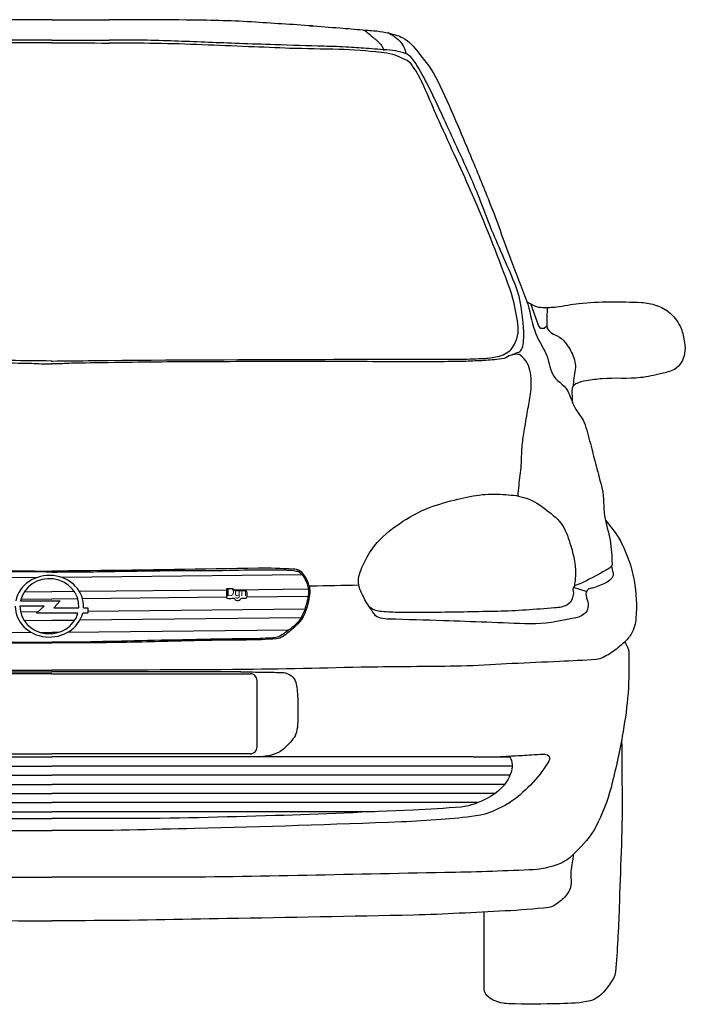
# Model space of a CAD drawing. Header units: millimetres. Extents: x 1343 to 64046, y 44602 to 77982.
# Tile 18 of 68: x 29103 to 30225, y 54952 to 56613. Entities that reach past the tile are written whole.
import ezdxf
from ezdxf.enums import TextEntityAlignment as Align

# ---------------------------------------------------------------- set-up
doc = ezdxf.new("R2010")
doc.units = ezdxf.units.MM
doc.styles.add('TXT', font='TXT', dxfattribs={"height": 0.2})

# ---------------------------------------------------------------- blocks, each defined once
blk = doc.blocks.new('A$C4ACD6110')
for p, q in [((645.4, 723.4), (1043.1, 719.3)), ((1489.3, 723.4), (1084.2, 719.2)), ((1362, 697.9), (1114.2, 695.3)), ((1499, 699.3), (1374.8, 698)), ((1968.3, 695.4), (1946.8, 702.5)), ((1015.8, 683.3), (1067.3, 682.8)), ((1021.5, 695.3), (1067.3, 694.9)), ((1105.7, 695.3), (1067.3, 694.9)), ((1111.3, 683.2), (1067.3, 682.8)), ((1362.1, 685.8), (1119.4, 683.3)), ((1498.9, 687.2), (1396.6, 686.2)), ((1494, 665.6), (1128.1, 661.8)), ((1014.8, 661.8), (1044.7, 661.4)), ((1487.4, 650.9), (1114.8, 647)), ((1020.9, 647), (1067.3, 646.5)), ((1106.2, 646.9), (1067.3, 646.5)), ((668.4, 630.3), (1033.3, 626.5)), ((1048.8, 626.4), (1067.3, 626.2)), ((1078, 626.3), (1067.3, 626.2)), ((1466.3, 630.3), (1093.6, 626.5)), ((1067.3, 556.9), (732.7, 556.9)), ((748.5, 560.1), (1067.3, 560.1)), ((1386.2, 560.1), (1067.3, 560.1)), ((1067.3, 556.9), (1402, 556.9)), ((1413.3, 545.5), (1413.3, 432.7)), ((356.4, 416.5), (1067.3, 416.5)), ((732.4, 421.8), (1067.3, 421.8)), ((1402.3, 421.8), (1067.3, 421.8)), ((1778.3, 416.5), (1067.3, 416.5)), ((291.1, 401.1), (1067.3, 401.1)), ((1843.6, 401.1), (1067.3, 401.1)), ((295, 385.7), (1067.3, 385.7)), ((1839.7, 385.7), (1067.3, 385.7)), ((304.2, 370.3), (1067.3, 370.3)), ((1830.5, 370.3), (1067.3, 370.3)), ((319.9, 354.9), (1067.3, 354.9)), ((1814.8, 354.9), (1067.3, 354.9)), ((348.7, 339.5), (1067.3, 339.5)), ((1786, 339.5), (1067.3, 339.5)), ((522.7, 324.2), (1067.3, 324.2)), ((1611.9, 324.2), (1067.3, 324.2))]:
    blk.add_line(p, q)
for points in [[(1901.9, 1148.5), (1901.8, 1143.2), (1897.4, 1139.3), (1891.5, 1139.1), (1888.2, 1143.3), (1875, 1180.6)], [(1111.5, 658.8), (1041.9, 658.8), (1054.7, 670.7), (1013.9, 670.7)], [(1014.9, 679.9), (1081.8, 679.9), (1071.2, 668), (1113.1, 668)], [(1121, 668), (1128.1, 668), (1128.1, 658.8), (1119.6, 658.8)]]:
    blk.add_lwpolyline(points)
for centre, start, end in [((1402, 545.5), 0, 90.0011), ((1402, 433.2), 269.9989, 2.5065)]:
    blk.add_arc(centre, 11.4, start, end)
for major_axis, ratio, start_param, end_param in [((57.6, 0), 0.902192, 6.230214, 9.247388), ((49.6, 0), 0.935337, 6.223947, 9.226106), ((57.6, 0), 0.902192, 3.14103, 6.052285), ((49.6, 0), 0.935337, 3.140963, 6.024346)]:
    blk.add_ellipse((1063.5, 670.7), major_axis=major_axis, ratio=ratio, start_param=start_param, end_param=end_param)
for points, knots in [([(1067.3, 1659.8), (1045.6, 1659.9), (1023.9, 1659.9), (1002.2, 1659.9), (991.6, 1659.9), (981.1, 1659.9), (970.5, 1659.9)], [0, 0, 0, 0, 0.672802, 0.672802, 0.672802, 1, 1, 1, 1]), ([(1067.3, 1659.8), (1089.1, 1659.9), (1110.8, 1659.9), (1132.5, 1659.9), (1143, 1659.9), (1153.6, 1659.9), (1164.2, 1659.9)], [0, 0, 0, 0, 0.672802, 0.672802, 0.672802, 1, 1, 1, 1]), ([(1506.7, 1649.4), (1472.5, 1651.7), (1438.3, 1653.9), (1404.2, 1656.1), (1367.5, 1658.4), (1330.7, 1658.9), (1294, 1659.3), (1261.3, 1659.6), (1228.6, 1659.9), (1195.8, 1659.9), (1185.3, 1659.9), (1174.7, 1659.9), (1164.2, 1659.9)], [0, 0, 0, 0, 0.299577, 0.299577, 0.299577, 0.621299, 0.621299, 0.621299, 0.907575, 0.907575, 0.907575, 1, 1, 1, 1]), ([(1502.5, 1649.8), (1519.3, 1648.5), (1536.1, 1647.3), (1552.9, 1646), (1565.8, 1645.1), (1578.7, 1643.8), (1591.6, 1642.7), (1599.5, 1642.1), (1607.5, 1641.5), (1615.4, 1640.9), (1622.2, 1640.3), (1628.8, 1638.6), (1635.5, 1637.1), (1643.7, 1635.3), (1651.6, 1633.3), (1659.3, 1629.2), (1670, 1623.3), (1677.6, 1614.4), (1685, 1605), (1697.1, 1589.6), (1709.2, 1574.7), (1717.5, 1557.3), (1728.2, 1534.9), (1738.4, 1512.5), (1748.1, 1489.8), (1756.4, 1470.1), (1764.8, 1450.4), (1773, 1430.7), (1783.7, 1404.9), (1794.6, 1379.3), (1804.7, 1353.4), (1817.2, 1321.3), (1828.6, 1288.7), (1840.7, 1256.5), (1849.4, 1233), (1858.7, 1209.6), (1867.5, 1186.1), (1873.7, 1169.7), (1875.4, 1151.7), (1881.3, 1135.1), (1886.2, 1121.4), (1894.7, 1109.1), (1900.5, 1095.8), (1905.1, 1085.3), (1906.2, 1073.2), (1911.1, 1062.7), (1916.5, 1051.3), (1930.6, 1045.5), (1936.5, 1034.3), (1941.3, 1025.1), (1944.2, 1014.8), (1949, 1005.6), (1954.1, 995.8), (1962.9, 987.5), (1966.3, 976.7), (1970, 964.8), (1973.2, 952.7), (1976.3, 940.6), (1979.2, 929.5), (1982.1, 918.5), (1985, 907.4), (1988.4, 894.4), (1991.7, 881.4), (1995.1, 868.4), (1998.8, 853.8), (1996.6, 838.1), (1999, 823.3), (2001.3, 809.3), (2006, 795.9), (2008.5, 781.9), (2010.8, 768.7), (2011.3, 755.3), (2011.7, 742), (2011.8, 741.2), (2011.8, 740.4), (2011.3, 739.5), (2009, 735.7), (2005.6, 734), (2002.2, 732), (1989.4, 724.6), (1976.6, 717.6), (1963.5, 711.2), (1959.5, 709.2), (1955.1, 708.2), (1951, 706.2), (1949.1, 705.3), (1947.5, 703.9), (1946.4, 702), (1944.3, 698.3), (1947.6, 693.8), (1946.4, 689.9), (1944.8, 684.3), (1943.5, 678.4), (1938.1, 674.5), (1930.6, 669.1), (1922.9, 668.4), (1914.8, 667.8), (1882.8, 665.4), (1850.9, 662.7), (1818.9, 662.1), (1785.1, 661.4), (1751.3, 660.6), (1717.5, 660.3), (1694.9, 660.1), (1672.3, 660.2), (1649.7, 660.3), (1639.9, 660.3), (1630, 661.1), (1620.2, 662.1), (1614.5, 662.6), (1608.9, 664.2), (1604.3, 668.6), (1597.6, 674.8), (1595.1, 682.1), (1591.3, 689.8), (1588.2, 696.3), (1585, 702.8), (1584.3, 709.4), (1583.2, 719.2), (1587.5, 729.6), (1591.9, 739.5), (1597.4, 751.7), (1602.9, 762.5), (1611.4, 772.6), (1623.8, 787.4), (1637.4, 799.3), (1653.2, 809.9), (1669.5, 820.7), (1685.8, 830.4), (1703.9, 837.1), (1719.6, 842.9), (1735.4, 847.4), (1751.7, 851.3), (1765.4, 854.5), (1779, 857.3), (1792.9, 858.9), (1806, 860.4), (1819.3, 859.7), (1832.4, 858.9), (1844.2, 858.3), (1855.7, 856.9), (1867.2, 853), (1880.1, 848.7), (1890.5, 841.2), (1901.4, 832.9), (1911.8, 825), (1921.6, 817.5), (1928.5, 806.3), (1935.1, 795.6), (1938.6, 784.4), (1942.1, 772.6), (1945, 762.6), (1947.9, 752.8), (1949.1, 742.5), (1950.1, 734.6), (1950.6, 726.6), (1949.8, 718.7), (1949.3, 713.9), (1948.8, 709), (1948.3, 704.2)], [0, 0, 0, 0, 0.023518, 0.023518, 0.023518, 0.041607, 0.041607, 0.041607, 0.052717, 0.052717, 0.052717, 0.062216, 0.062216, 0.062216, 0.073894, 0.073894, 0.073894, 0.090346, 0.090346, 0.090346, 0.117179, 0.117179, 0.117179, 0.151677, 0.151677, 0.151677, 0.181534, 0.181534, 0.181534, 0.220421, 0.220421, 0.220421, 0.268499, 0.268499, 0.268499, 0.303537, 0.303537, 0.303537, 0.328131, 0.328131, 0.328131, 0.348479, 0.348479, 0.348479, 0.364667, 0.364667, 0.364667, 0.382383, 0.382383, 0.382383, 0.396944, 0.396944, 0.396944, 0.412612, 0.412612, 0.412612, 0.430062, 0.430062, 0.430062, 0.44604, 0.44604, 0.44604, 0.464788, 0.464788, 0.464788, 0.485872, 0.485872, 0.485872, 0.505635, 0.505635, 0.505635, 0.524221, 0.524221, 0.524221, 0.525401, 0.525401, 0.525401, 0.530909, 0.530909, 0.530909, 0.551358, 0.551358, 0.551358, 0.557614, 0.557614, 0.557614, 0.560495, 0.560495, 0.560495, 0.566124, 0.566124, 0.566124, 0.574283, 0.574283, 0.574283, 0.585557, 0.585557, 0.585557, 0.630289, 0.630289, 0.630289, 0.677476, 0.677476, 0.677476, 0.709021, 0.709021, 0.709021, 0.722761, 0.722761, 0.722761, 0.730762, 0.730762, 0.730762, 0.74236, 0.74236, 0.74236, 0.752018, 0.752018, 0.752018, 0.766496, 0.766496, 0.766496, 0.784366, 0.784366, 0.784366, 0.810437, 0.810437, 0.810437, 0.837208, 0.837208, 0.837208, 0.860387, 0.860387, 0.860387, 0.879919, 0.879919, 0.879919, 0.898297, 0.898297, 0.898297, 0.914713, 0.914713, 0.914713, 0.933169, 0.933169, 0.933169, 0.950847, 0.950847, 0.950847, 0.967751, 0.967751, 0.967751, 0.982164, 0.982164, 0.982164, 0.993229, 0.993229, 0.993229, 1, 1, 1, 1]), ([(1593.9, 1642.5), (1596.2, 1640.8), (1598.4, 1639), (1600.7, 1637.2), (1604.2, 1634.4), (1607.6, 1631.4), (1611, 1628.4), (1613.6, 1626.3), (1616, 1624), (1618.4, 1621.7), (1620.8, 1619.4), (1623.2, 1617.1), (1624.5, 1614.1), (1625.4, 1612.1), (1626.2, 1610), (1627.1, 1608)], [0, 0, 0, 0, 0.177597, 0.177597, 0.177597, 0.456644, 0.456644, 0.456644, 0.662997, 0.662997, 0.662997, 0.863195, 0.863195, 0.863195, 1, 1, 1, 1]), ([(1633.7, 1638.6), (1637.6, 1636.1), (1641.6, 1633.6), (1645.5, 1631.2), (1649.8, 1628.4), (1653.4, 1624.7), (1656.6, 1620.5), (1659.4, 1616.6), (1661.7, 1612.5), (1663, 1608.1), (1663.5, 1606.3), (1664.1, 1604.5), (1664.6, 1602.7)], [0, 0, 0, 0, 0.285137, 0.285137, 0.285137, 0.599234, 0.599234, 0.599234, 0.884806, 0.884806, 0.884806, 1, 1, 1, 1]), ([(1067.3, 1625.3), (1038.9, 1625.3), (1010.5, 1625.3), (982, 1625.3), (978.2, 1625.3), (974.4, 1625.2), (970.5, 1625.2)], [0, 0, 0, 0, 0.881094, 0.881094, 0.881094, 1, 1, 1, 1]), ([(1067.3, 1625.3), (1095.8, 1625.3), (1124.2, 1625.3), (1152.7, 1625.3), (1156.5, 1625.3), (1160.3, 1625.2), (1164.2, 1625.2)], [0, 0, 0, 0, 0.881094, 0.881094, 0.881094, 1, 1, 1, 1]), ([(1843.1, 1094.8), (1844.5, 1095.4), (1845.8, 1095.9), (1847.2, 1096.5), (1849.6, 1097.5), (1852, 1098.4), (1854.4, 1099.4), (1857.1, 1100.5), (1858.9, 1103.1), (1860, 1105.8), (1861.8, 1110.1), (1862.5, 1114.3), (1862.7, 1118.7), (1863, 1125.9), (1863.2, 1133.2), (1862.5, 1140.3), (1860.1, 1164), (1858.3, 1188), (1849.5, 1210.4), (1836.9, 1242.5), (1822.1, 1272.9), (1809.3, 1304.5), (1796.7, 1335.5), (1785.6, 1367.2), (1771.9, 1397.7), (1763.6, 1415.9), (1755.3, 1434.1), (1746.9, 1452.3), (1740.1, 1467.1), (1733.2, 1482), (1726.4, 1496.9), (1720.1, 1510.6), (1713.7, 1524.2), (1707.2, 1537.9), (1700.9, 1551.4), (1693.3, 1564.3), (1686, 1577.5), (1682, 1584.7), (1677.8, 1591.4), (1671.9, 1597.6), (1668.7, 1600.9), (1664.5, 1602.6), (1660.3, 1603.9), (1654.4, 1605.8), (1648.6, 1607.6), (1642.5, 1608.1), (1635.5, 1608.7), (1628.6, 1609.2), (1621.6, 1609.7), (1614.9, 1610.2), (1608.3, 1610.7), (1601.6, 1611.2), (1590.5, 1612), (1579.4, 1612.8), (1568.3, 1613.5), (1554.3, 1614.3), (1540.3, 1614.7), (1526.3, 1615.1), (1498.7, 1616), (1471.1, 1616.7), (1443.6, 1617.6), (1423.4, 1618.3), (1403.2, 1619), (1383, 1619.7), (1348.9, 1620.9), (1314.8, 1622.4), (1280.7, 1623.6), (1245.7, 1624.9), (1210.7, 1625.8), (1175.7, 1625.3), (1171.8, 1625.3), (1168, 1625.2), (1164.2, 1625.2)], [0, 0, 0, 0, 0.00415, 0.00415, 0.00415, 0.011489, 0.011489, 0.011489, 0.019502, 0.019502, 0.019502, 0.031865, 0.031865, 0.031865, 0.052197, 0.052197, 0.052197, 0.119164, 0.119164, 0.119164, 0.215384, 0.215384, 0.215384, 0.309821, 0.309821, 0.309821, 0.366228, 0.366228, 0.366228, 0.412426, 0.412426, 0.412426, 0.454951, 0.454951, 0.454951, 0.497236, 0.497236, 0.497236, 0.520315, 0.520315, 0.520315, 0.532731, 0.532731, 0.532731, 0.549915, 0.549915, 0.549915, 0.569631, 0.569631, 0.569631, 0.588457, 0.588457, 0.588457, 0.619859, 0.619859, 0.619859, 0.659392, 0.659392, 0.659392, 0.737166, 0.737166, 0.737166, 0.794213, 0.794213, 0.794213, 0.890411, 0.890411, 0.890411, 0.989176, 0.989176, 0.989176, 1, 1, 1, 1]), ([(1469.8, 1611.6), (1446.2, 1612.5), (1422.5, 1613.4), (1398.9, 1614.4), (1373, 1615.4), (1347.1, 1616.5), (1321.1, 1617.6), (1268.8, 1619.7), (1216.5, 1620.6), (1164.2, 1620.5)], [0, 0, 0, 0, 0.23201, 0.23201, 0.23201, 0.486638, 0.486638, 0.486638, 1, 1, 1, 1]), ([(1749.9, 1423.7), (1740, 1445.4), (1730.1, 1467.1), (1720.2, 1488.8), (1713.4, 1503.9), (1707.1, 1519.3), (1700.4, 1534.4), (1692.6, 1552.1), (1685.4, 1569.7), (1672.9, 1585.4), (1669.2, 1590.2), (1663.6, 1592.2), (1658.3, 1594.7), (1652.9, 1597.3), (1647.7, 1599.8), (1642, 1601.3), (1635.6, 1602.9), (1629.2, 1604.1), (1622.7, 1604.7), (1598.9, 1606.9), (1575.2, 1609.2), (1551.3, 1609.8), (1523.5, 1610.4), (1495.7, 1611), (1468, 1611.6)], [0, 0, 0, 0, 0.184069, 0.184069, 0.184069, 0.31202, 0.31202, 0.31202, 0.461113, 0.461113, 0.461113, 0.505682, 0.505682, 0.505682, 0.550943, 0.550943, 0.550943, 0.60122, 0.60122, 0.60122, 0.785528, 0.785528, 0.785528, 1, 1, 1, 1]), ([(1067.3, 1084.2), (1067.1, 1084.2), (1066.9, 1084.2), (1066.6, 1084.2), (1043.5, 1084.5), (1020.5, 1084.7), (997.4, 1085), (867.1, 1086.5), (736.7, 1086.5), (606.3, 1087.1), (529.9, 1087.4), (453.5, 1087.3), (377.1, 1087.5), (364, 1087.5), (350.9, 1088.2), (337.8, 1088.7), (329.4, 1089.1), (321.2, 1090.5), (312.9, 1092.5), (308.6, 1093.5), (304.8, 1095.6), (300.9, 1097.9), (296.9, 1100.2), (293.5, 1102.4), (290.8, 1106.8), (282.3, 1120.1), (279.6, 1133.5), (281.6, 1146.8), (285, 1169.6), (289.8, 1192.6), (298.4, 1215.2), (317.9, 1266.8), (336.6, 1315.6), (358.3, 1364.7), (367, 1384.4), (375.7, 1404.1), (384.4, 1423.8)], [0, 0, 0, 0, 0.000666, 0.000666, 0.000666, 0.062513, 0.062513, 0.062513, 0.412203, 0.412203, 0.412203, 0.617064, 0.617064, 0.617064, 0.65226, 0.65226, 0.65226, 0.674729, 0.674729, 0.674729, 0.686504, 0.686504, 0.686504, 0.698592, 0.698592, 0.698592, 0.735293, 0.735293, 0.735293, 0.79819, 0.79819, 0.79819, 0.942239, 0.942239, 0.942239, 1, 1, 1, 1]), ([(1067.3, 1084.2), (1067.6, 1084.2), (1067.8, 1084.2), (1068.1, 1084.2), (1091.2, 1084.5), (1114.2, 1084.7), (1137.3, 1085), (1267.6, 1086.5), (1398, 1086.5), (1528.4, 1087.1), (1604.8, 1087.4), (1681.2, 1087.3), (1757.6, 1087.5), (1770.7, 1087.5), (1783.8, 1088.2), (1796.9, 1088.7), (1805.3, 1089.1), (1813.5, 1090.5), (1821.8, 1092.5), (1826.1, 1093.5), (1829.9, 1095.6), (1833.8, 1097.9), (1837.8, 1100.2), (1841.2, 1102.4), (1843.9, 1106.8), (1852.3, 1120.1), (1855.1, 1133.5), (1853.1, 1146.8), (1849.7, 1169.6), (1844.9, 1192.6), (1836.3, 1215.2), (1816.8, 1266.8), (1798.1, 1315.6), (1776.4, 1364.7), (1767.7, 1384.4), (1759, 1404.1), (1750.3, 1423.8)], [0, 0, 0, 0, 0.000666, 0.000666, 0.000666, 0.062513, 0.062513, 0.062513, 0.412203, 0.412203, 0.412203, 0.617064, 0.617064, 0.617064, 0.65226, 0.65226, 0.65226, 0.674729, 0.674729, 0.674729, 0.686504, 0.686504, 0.686504, 0.698592, 0.698592, 0.698592, 0.735293, 0.735293, 0.735293, 0.79819, 0.79819, 0.79819, 0.942239, 0.942239, 0.942239, 1, 1, 1, 1]), ([(1868.1, 1184.1), (1872.4, 1181.8), (1876.7, 1179.5), (1881.1, 1177.3), (1885, 1175.2), (1889.8, 1174.9), (1894.2, 1174.8), (1902.2, 1174.5), (1910.2, 1174.8), (1918.1, 1175.6), (1930.7, 1177), (1943.2, 1180.1), (1955.9, 1181.4), (1990.7, 1185), (2026, 1184.7), (2061.1, 1183), (2069.7, 1182.6), (2078.1, 1180.8), (2086.5, 1178.1), (2095.2, 1175.3), (2102.5, 1171.1), (2109.5, 1164.9), (2117.9, 1157.5), (2123.8, 1149.3), (2127.9, 1139.3), (2131.2, 1131.4), (2132.7, 1123.5), (2133.9, 1115.4), (2134.8, 1109.4), (2135.1, 1103.1), (2133.9, 1097.1), (2131.8, 1086.5), (2126.6, 1075.8), (2116.7, 1070.2), (2109.5, 1066.2), (2102.3, 1064.9), (2094.8, 1063.2), (2083.2, 1060.5), (2071.7, 1057.4), (2059.9, 1056.2), (2038.5, 1053.8), (2016.8, 1056.1), (1995.3, 1054.4), (1986.2, 1053.7), (1977.2, 1052.3), (1968.2, 1050.9), (1962.2, 1050), (1956.4, 1049), (1950.8, 1045.6), (1946.8, 1043.3), (1943.6, 1039.3), (1943.8, 1035.1), (1944.1, 1028.1), (1944.3, 1021.1), (1944.6, 1014.1)], [0, 0, 0, 0, 0.026416, 0.026416, 0.026416, 0.050453, 0.050453, 0.050453, 0.093292, 0.093292, 0.093292, 0.161991, 0.161991, 0.161991, 0.350988, 0.350988, 0.350988, 0.39761, 0.39761, 0.39761, 0.445255, 0.445255, 0.445255, 0.501901, 0.501901, 0.501901, 0.546154, 0.546154, 0.546154, 0.579031, 0.579031, 0.579031, 0.636426, 0.636426, 0.636426, 0.677615, 0.677615, 0.677615, 0.741611, 0.741611, 0.741611, 0.857737, 0.857737, 0.857737, 0.90677, 0.90677, 0.90677, 0.939534, 0.939534, 0.939534, 0.962204, 0.962204, 0.962204, 1, 1, 1, 1]), ([(1902.2, 1174.7), (1902, 1164.3), (1901.9, 1153.9), (1901.7, 1143.5), (1901.5, 1130.6), (1923.1, 1128.2), (1930.8, 1118), (1936.1, 1111), (1941.4, 1104.3), (1944.8, 1095.7), (1948.2, 1087.3), (1950.8, 1078.7), (1949.6, 1070.1), (1948.2, 1060.4), (1946.8, 1050.7), (1945.4, 1040.9)], [0, 0, 0, 0, 0.2056, 0.2056, 0.2056, 0.460483, 0.460483, 0.460483, 0.633736, 0.633736, 0.633736, 0.80544, 0.80544, 0.80544, 1, 1, 1, 1]), ([(281.4, 855.8), (280.9, 862.1), (280.3, 868.4), (279.8, 874.7), (278.8, 886), (277, 897.2), (275.9, 908.5), (275, 918.6), (275.7, 928.7), (274.7, 938.7), (273.8, 947.7), (272.7, 956.7), (271.2, 965.6), (269.2, 977.1), (267.2, 988.6), (265.3, 1000.1), (263.6, 1009.6), (262.1, 1019.1), (260.5, 1028.6), (258.6, 1040.4), (258.9, 1052.5), (260.5, 1064.3), (262.1, 1076), (267.8, 1086.2), (278.5, 1094.7), (279.3, 1095.3), (280.1, 1095.5), (281, 1095.5), (285, 1095.8), (289.2, 1095.6), (293.1, 1094.4), (297.3, 1093.1), (300.7, 1089.6), (305, 1088.7), (310.4, 1087.6), (315.9, 1086.7), (321.4, 1086.3), (330.8, 1085.6), (340.2, 1084.9), (349.6, 1084.5), (360.3, 1084), (371, 1083.5), (381.7, 1083.3), (397.8, 1083.2), (413.9, 1083.1), (430, 1083.1), (481.3, 1083.1), (532.7, 1083.2), (584, 1083.2), (610.9, 1083.2), (637.7, 1083.2), (664.5, 1083.2), (714, 1083.2), (763.5, 1083.2), (812.9, 1083.1), (865.8, 1083), (918.6, 1082.1), (971.5, 1081.4), (992.4, 1081.2), (1013.2, 1080.8), (1034.1, 1080.4), (1039.2, 1080.3), (1044.3, 1079.9), (1049.4, 1079.7), (1054, 1079.6), (1058.6, 1079.5), (1063.2, 1079.6), (1064.6, 1079.6), (1066, 1079.7), (1067.3, 1079.7)], [0, 0, 0, 0, 0.018297, 0.018297, 0.018297, 0.051171, 0.051171, 0.051171, 0.080365, 0.080365, 0.080365, 0.106517, 0.106517, 0.106517, 0.140297, 0.140297, 0.140297, 0.168226, 0.168226, 0.168226, 0.202665, 0.202665, 0.202665, 0.236777, 0.236777, 0.236777, 0.239277, 0.239277, 0.239277, 0.251037, 0.251037, 0.251037, 0.263813, 0.263813, 0.263813, 0.27979, 0.27979, 0.27979, 0.307044, 0.307044, 0.307044, 0.338061, 0.338061, 0.338061, 0.384682, 0.384682, 0.384682, 0.533382, 0.533382, 0.533382, 0.611123, 0.611123, 0.611123, 0.754353, 0.754353, 0.754353, 0.907453, 0.907453, 0.907453, 0.967851, 0.967851, 0.967851, 0.982714, 0.982714, 0.982714, 0.996009, 0.996009, 0.996009, 1, 1, 1, 1]), ([(1853.3, 855.8), (1853.8, 862.1), (1854.3, 868.4), (1854.9, 874.7), (1855.9, 886), (1857.7, 897.2), (1858.8, 908.5), (1859.7, 918.6), (1859, 928.7), (1860, 938.7), (1860.9, 947.7), (1862, 956.7), (1863.5, 965.6), (1865.5, 977.1), (1867.5, 988.6), (1869.4, 1000.1), (1871.1, 1009.6), (1872.6, 1019.1), (1874.2, 1028.6), (1876.1, 1040.4), (1875.8, 1052.5), (1874.2, 1064.3), (1872.6, 1076), (1866.9, 1086.2), (1856.2, 1094.7), (1855.4, 1095.3), (1854.6, 1095.5), (1853.7, 1095.5), (1849.7, 1095.8), (1845.5, 1095.6), (1841.6, 1094.4), (1837.4, 1093.1), (1834, 1089.6), (1829.7, 1088.7), (1824.3, 1087.6), (1818.8, 1086.7), (1813.3, 1086.3), (1803.9, 1085.6), (1794.5, 1084.9), (1785.1, 1084.5), (1774.4, 1084), (1763.7, 1083.5), (1753, 1083.3), (1736.9, 1083.2), (1720.8, 1083.1), (1704.7, 1083.1), (1653.4, 1083.1), (1602, 1083.2), (1550.7, 1083.2), (1523.8, 1083.2), (1497, 1083.2), (1470.2, 1083.2), (1420.7, 1083.2), (1371.2, 1083.2), (1321.8, 1083.1), (1268.9, 1083), (1216.1, 1082.1), (1163.2, 1081.4), (1142.3, 1081.2), (1121.5, 1080.8), (1100.6, 1080.4), (1095.5, 1080.3), (1090.4, 1079.9), (1085.3, 1079.7), (1080.7, 1079.6), (1076.1, 1079.5), (1071.5, 1079.6), (1070.1, 1079.6), (1068.7, 1079.7), (1067.3, 1079.7)], [0, 0, 0, 0, 0.018297, 0.018297, 0.018297, 0.051171, 0.051171, 0.051171, 0.080365, 0.080365, 0.080365, 0.106517, 0.106517, 0.106517, 0.140297, 0.140297, 0.140297, 0.168226, 0.168226, 0.168226, 0.202665, 0.202665, 0.202665, 0.236777, 0.236777, 0.236777, 0.239277, 0.239277, 0.239277, 0.251037, 0.251037, 0.251037, 0.263813, 0.263813, 0.263813, 0.27979, 0.27979, 0.27979, 0.307044, 0.307044, 0.307044, 0.338061, 0.338061, 0.338061, 0.384682, 0.384682, 0.384682, 0.533382, 0.533382, 0.533382, 0.611123, 0.611123, 0.611123, 0.754353, 0.754353, 0.754353, 0.907453, 0.907453, 0.907453, 0.967851, 0.967851, 0.967851, 0.982714, 0.982714, 0.982714, 0.996009, 0.996009, 0.996009, 1, 1, 1, 1]), ([(133.5, 815.4), (128.3, 808.6), (123.1, 801.8), (118, 795.1), (108.3, 782.5), (102.2, 767.6), (96.3, 752.6), (91.4, 740.1), (88.4, 727.4), (86, 714.4), (82, 693.4), (81.2, 671.8), (82.7, 650.7), (83.3, 641.4), (85.5, 632.3), (90.7, 623.8), (94.7, 617), (99.7, 612.2), (105.3, 607.2), (112.2, 601.1), (119, 595.7), (126.9, 590.7), (134.2, 586.2), (141.6, 581.4), (150, 580.8), (170.5, 579.4), (191, 578.4), (211.6, 577.5), (238.1, 576.3), (264.6, 575.1), (291.1, 573.9), (316.5, 572.7), (341.9, 571), (367.4, 570.1), (417.4, 568.4), (467.6, 569.1), (517.7, 568.2), (592.4, 567), (667.2, 564.6), (741.9, 564), (850.4, 563.1), (958.9, 562.9), (1067.3, 562.9)], [0, 0, 0, 0, 0.021353, 0.021353, 0.021353, 0.061189, 0.061189, 0.061189, 0.094284, 0.094284, 0.094284, 0.147596, 0.147596, 0.147596, 0.171047, 0.171047, 0.171047, 0.189462, 0.189462, 0.189462, 0.212214, 0.212214, 0.212214, 0.233185, 0.233185, 0.233185, 0.284766, 0.284766, 0.284766, 0.351282, 0.351282, 0.351282, 0.415055, 0.415055, 0.415055, 0.540688, 0.540688, 0.540688, 0.728075, 0.728075, 0.728075, 1, 1, 1, 1]), ([(2001.2, 815.4), (2006.4, 808.6), (2011.6, 801.8), (2016.7, 795.1), (2026.4, 782.5), (2032.5, 767.6), (2038.4, 752.6), (2043.3, 740.1), (2046.3, 727.4), (2048.7, 714.4), (2052.7, 693.4), (2053.5, 671.8), (2052, 650.7), (2051.4, 641.4), (2049.2, 632.3), (2044, 623.8), (2040, 617), (2035, 612.2), (2029.4, 607.2), (2022.5, 601.1), (2015.7, 595.7), (2007.8, 590.7), (2000.5, 586.2), (1993.1, 581.4), (1984.7, 580.8), (1964.2, 579.4), (1943.7, 578.4), (1923.1, 577.5), (1896.6, 576.3), (1870.1, 575.1), (1843.6, 573.9), (1818.2, 572.7), (1792.8, 571), (1767.3, 570.1), (1717.2, 568.4), (1667.1, 569.1), (1617, 568.2), (1542.3, 567), (1467.5, 564.6), (1392.8, 564), (1284.3, 563.1), (1175.8, 562.9), (1067.3, 562.9)], [0, 0, 0, 0, 0.021353, 0.021353, 0.021353, 0.061189, 0.061189, 0.061189, 0.094284, 0.094284, 0.094284, 0.147596, 0.147596, 0.147596, 0.171047, 0.171047, 0.171047, 0.189462, 0.189462, 0.189462, 0.212214, 0.212214, 0.212214, 0.233185, 0.233185, 0.233185, 0.284766, 0.284766, 0.284766, 0.351282, 0.351282, 0.351282, 0.415055, 0.415055, 0.415055, 0.540688, 0.540688, 0.540688, 0.728075, 0.728075, 0.728075, 1, 1, 1, 1]), ([(549.9, 706.1), (576.6, 705.6), (603.4, 705), (630.1, 704.5), (630.8, 704.5), (631.5, 704.3), (632.2, 704.5), (634.9, 705.3), (634.2, 709.6), (635.5, 711.9), (637.1, 715.1), (638.8, 718.3), (640.7, 721.4), (642.7, 724.7), (644.9, 727.7), (648.4, 729.8), (652.4, 732.3), (656.6, 733.2), (661, 733.4), (680.4, 734.2), (699.8, 735), (719.2, 734.8), (813.5, 733.4), (907.7, 731.7), (1002, 730.5), (1021.4, 730.3), (1040.8, 730.3), (1060.2, 729.8), (1062.6, 729.8), (1065, 729.7), (1067.3, 729.7)], [0, 0, 0, 0, 0.150828, 0.150828, 0.150828, 0.154784, 0.154784, 0.154784, 0.170029, 0.170029, 0.170029, 0.190279, 0.190279, 0.190279, 0.211776, 0.211776, 0.211776, 0.236409, 0.236409, 0.236409, 0.34586, 0.34586, 0.34586, 0.877196, 0.877196, 0.877196, 0.986623, 0.986623, 0.986623, 1, 1, 1, 1]), ([(1067.3, 728.2), (1061.3, 728.3), (1055.2, 728.5), (1049.2, 728.6), (1037.2, 728.8), (1025.3, 728.6), (1013.4, 728.8), (998.5, 728.9), (983.6, 729.1), (968.7, 729.4), (958.1, 729.5), (947.6, 729.8), (937, 729.9), (902, 730.5), (867.1, 730.9), (832.1, 731.2), (817.4, 731.3), (802.7, 731), (788, 731.1), (764, 731.3), (740, 732), (716, 732.3), (707, 732.4), (698.1, 732.3), (689.1, 732.3), (681.1, 732.2), (673, 731.8), (664.9, 731.5), (661.5, 731.4), (658, 730.8), (654.6, 730.1), (652.4, 729.7), (650.3, 728.8), (648.4, 727.2), (645, 724.3), (643, 721), (641, 717.3), (638.9, 713.4), (637.1, 709.6), (636, 705.4), (634.8, 701.1), (634.4, 696.6), (634.8, 692.3), (635.2, 687.4), (636.1, 682.5), (637.3, 677.7), (639, 671.2), (640.9, 665), (643.3, 658.8), (645, 654.6), (647.1, 650.6), (650, 647.1), (654.1, 642), (658.7, 637.8), (663.8, 633.7), (668.8, 629.6), (673.8, 625.9), (679.3, 622.4), (681.8, 620.8), (684.4, 619.3), (687.3, 618.5), (690.5, 617.7), (693.7, 617.3), (697, 617.1), (703.3, 616.8), (709.7, 616.3), (716, 616.2), (747.9, 615.6), (779.8, 615.5), (811.7, 614.8), (843.2, 614.1), (874.6, 613.4), (906.1, 612.7), (934.7, 612), (963.4, 611.4), (992, 610.7), (1017, 610.1), (1042, 609.8), (1067, 610.1), (1067.1, 610.1), (1067.2, 610.1), (1067.3, 610.1)], [0, 0, 0, 0, 0.01948, 0.01948, 0.01948, 0.057785, 0.057785, 0.057785, 0.105668, 0.105668, 0.105668, 0.139606, 0.139606, 0.139606, 0.2519, 0.2519, 0.2519, 0.299179, 0.299179, 0.299179, 0.376318, 0.376318, 0.376318, 0.405045, 0.405045, 0.405045, 0.430978, 0.430978, 0.430978, 0.442107, 0.442107, 0.442107, 0.449468, 0.449468, 0.449468, 0.462734, 0.462734, 0.462734, 0.476573, 0.476573, 0.476573, 0.490619, 0.490619, 0.490619, 0.506511, 0.506511, 0.506511, 0.527768, 0.527768, 0.527768, 0.542157, 0.542157, 0.542157, 0.562723, 0.562723, 0.562723, 0.583314, 0.583314, 0.583314, 0.592817, 0.592817, 0.592817, 0.603328, 0.603328, 0.603328, 0.623755, 0.623755, 0.623755, 0.726187, 0.726187, 0.726187, 0.827282, 0.827282, 0.827282, 0.919318, 0.919318, 0.919318, 0.999676, 0.999676, 0.999676, 1, 1, 1, 1]), ([(1584.8, 706.1), (1558.1, 705.6), (1531.3, 705), (1504.6, 704.5), (1503.8, 704.5), (1503.1, 704.3), (1502.4, 704.5), (1499.7, 705.3), (1500.5, 709.6), (1499.2, 711.9), (1497.6, 715.1), (1495.9, 718.3), (1494, 721.4), (1492, 724.7), (1489.8, 727.7), (1486.3, 729.8), (1482.3, 732.3), (1478, 733.2), (1473.7, 733.4), (1454.3, 734.2), (1434.9, 735), (1415.4, 734.8), (1321.2, 733.4), (1226.9, 731.7), (1132.7, 730.5), (1113.3, 730.3), (1093.9, 730.3), (1074.5, 729.8), (1072.1, 729.8), (1069.7, 729.7), (1067.3, 729.7)], [0, 0, 0, 0, 0.150828, 0.150828, 0.150828, 0.154784, 0.154784, 0.154784, 0.170029, 0.170029, 0.170029, 0.190279, 0.190279, 0.190279, 0.211776, 0.211776, 0.211776, 0.236409, 0.236409, 0.236409, 0.34586, 0.34586, 0.34586, 0.877196, 0.877196, 0.877196, 0.986623, 0.986623, 0.986623, 1, 1, 1, 1]), ([(1067.3, 728.2), (1073.4, 728.3), (1079.5, 728.5), (1085.5, 728.6), (1097.5, 728.8), (1109.4, 728.6), (1121.3, 728.8), (1136.2, 728.9), (1151.1, 729.1), (1166, 729.4), (1176.6, 729.5), (1187.1, 729.8), (1197.7, 729.9), (1232.7, 730.5), (1267.6, 730.9), (1302.6, 731.2), (1317.3, 731.3), (1332, 731), (1346.7, 731.1), (1370.7, 731.3), (1394.7, 732), (1418.7, 732.3), (1427.7, 732.4), (1436.6, 732.3), (1445.6, 732.3), (1453.6, 732.2), (1461.7, 731.8), (1469.8, 731.5), (1473.2, 731.4), (1476.7, 730.8), (1480.1, 730.1), (1482.3, 729.7), (1484.4, 728.8), (1486.3, 727.2), (1489.7, 724.3), (1491.7, 721), (1493.7, 717.3), (1495.8, 713.4), (1497.6, 709.6), (1498.7, 705.4), (1499.9, 701.1), (1500.3, 696.6), (1499.9, 692.3), (1499.5, 687.4), (1498.6, 682.5), (1497.4, 677.7), (1495.7, 671.2), (1493.8, 665), (1491.4, 658.8), (1489.7, 654.6), (1487.6, 650.6), (1484.7, 647.1), (1480.6, 642), (1476, 637.8), (1470.9, 633.7), (1465.9, 629.6), (1460.9, 625.9), (1455.4, 622.4), (1452.9, 620.8), (1450.3, 619.3), (1447.4, 618.5), (1444.2, 617.7), (1441, 617.3), (1437.7, 617.1), (1431.3, 616.8), (1425, 616.3), (1418.6, 616.2), (1386.8, 615.6), (1354.9, 615.5), (1323, 614.8), (1291.5, 614.1), (1260.1, 613.4), (1228.6, 612.7), (1200, 612), (1171.3, 611.4), (1142.7, 610.7), (1117.7, 610.1), (1092.7, 609.8), (1067.6, 610.1), (1067.5, 610.1), (1067.4, 610.1), (1067.3, 610.1)], [0, 0, 0, 0, 0.01948, 0.01948, 0.01948, 0.057785, 0.057785, 0.057785, 0.105668, 0.105668, 0.105668, 0.139606, 0.139606, 0.139606, 0.2519, 0.2519, 0.2519, 0.299179, 0.299179, 0.299179, 0.376318, 0.376318, 0.376318, 0.405045, 0.405045, 0.405045, 0.430978, 0.430978, 0.430978, 0.442107, 0.442107, 0.442107, 0.449468, 0.449468, 0.449468, 0.462734, 0.462734, 0.462734, 0.476573, 0.476573, 0.476573, 0.490619, 0.490619, 0.490619, 0.506511, 0.506511, 0.506511, 0.527768, 0.527768, 0.527768, 0.542157, 0.542157, 0.542157, 0.562723, 0.562723, 0.562723, 0.583314, 0.583314, 0.583314, 0.592817, 0.592817, 0.592817, 0.603328, 0.603328, 0.603328, 0.623755, 0.623755, 0.623755, 0.726187, 0.726187, 0.726187, 0.827282, 0.827282, 0.827282, 0.919318, 0.919318, 0.919318, 0.999676, 0.999676, 0.999676, 1, 1, 1, 1]), ([(2010.6, 738.5), (2011.5, 734.7), (2012.5, 730.8), (2013.4, 727), (2016.6, 713.8), (1994.4, 706.9), (1981.2, 701.9), (1979.8, 701.3), (1978.2, 701.5), (1976.8, 701), (1974.2, 700.2), (1971.6, 699.8), (1969.6, 697.4), (1963.3, 689.7), (1973.2, 679.8), (1971.4, 671.4), (1970.6, 667.4), (1970.4, 663.2), (1966.9, 659.8), (1960.2, 653), (1952.7, 651.5), (1944.6, 649.9), (1921.1, 645.4), (1897.7, 640.2), (1874, 640.9), (1825.1, 642.5), (1776.3, 644.7), (1727.4, 646.3), (1696.7, 647.4), (1666, 648), (1635.4, 649), (1626.9, 649.3), (1616, 650.1), (1611.2, 657.1), (1607.7, 662.2), (1604.3, 667.3), (1600.8, 672.4)], [0, 0, 0, 0, 0.024559, 0.024559, 0.024559, 0.109212, 0.109212, 0.109212, 0.118668, 0.118668, 0.118668, 0.13526, 0.13526, 0.13526, 0.189317, 0.189317, 0.189317, 0.215208, 0.215208, 0.215208, 0.265872, 0.265872, 0.265872, 0.413516, 0.413516, 0.413516, 0.717779, 0.717779, 0.717779, 0.908825, 0.908825, 0.908825, 0.961608, 0.961608, 0.961608, 1, 1, 1, 1]), ([(633.4, 705.3), (633.1, 702.1), (632.7, 698.9), (632.3, 695.8), (631.9, 691.4), (633.2, 687.1), (634, 682.7), (635.6, 674), (637.5, 665.6), (641.4, 657.4), (647.3, 644.8), (657, 636), (668, 627.1), (674.4, 621.9), (680.6, 616.5), (688.4, 615.8), (705.4, 614.4), (722.5, 613.9), (739.6, 613.7), (761.6, 613.5), (783.6, 613.5), (805.5, 613), (844.4, 612.2), (883.2, 610.9), (922, 610.2), (957.3, 609.5), (992.6, 608.8), (1028, 608.8), (1038.2, 608.8), (1048.5, 608.8), (1058.8, 608.8), (1061.7, 608.8), (1064.5, 608.8), (1067.3, 608.8)], [0, 0, 0, 0, 0.019564, 0.019564, 0.019564, 0.046288, 0.046288, 0.046288, 0.099995, 0.099995, 0.099995, 0.181996, 0.181996, 0.181996, 0.229278, 0.229278, 0.229278, 0.333505, 0.333505, 0.333505, 0.467607, 0.467607, 0.467607, 0.704482, 0.704482, 0.704482, 0.919908, 0.919908, 0.919908, 0.982677, 0.982677, 0.982677, 1, 1, 1, 1]), ([(1501.3, 705.3), (1501.6, 702.1), (1502, 698.9), (1502.4, 695.8), (1502.8, 691.4), (1501.5, 687.1), (1500.7, 682.7), (1499.1, 674), (1497.2, 665.6), (1493.3, 657.4), (1487.4, 644.8), (1477.7, 636), (1466.7, 627.1), (1460.3, 621.9), (1454.1, 616.5), (1446.3, 615.8), (1429.3, 614.4), (1412.2, 613.9), (1395.1, 613.7), (1373.1, 613.5), (1351.1, 613.5), (1329.1, 613), (1290.3, 612.2), (1251.5, 610.9), (1212.7, 610.2), (1177.4, 609.5), (1142.1, 608.8), (1106.7, 608.8), (1096.4, 608.8), (1086.2, 608.8), (1075.9, 608.8), (1073, 608.8), (1070.2, 608.8), (1067.3, 608.8)], [0, 0, 0, 0, 0.019564, 0.019564, 0.019564, 0.046288, 0.046288, 0.046288, 0.099995, 0.099995, 0.099995, 0.181996, 0.181996, 0.181996, 0.229278, 0.229278, 0.229278, 0.333505, 0.333505, 0.333505, 0.467607, 0.467607, 0.467607, 0.704482, 0.704482, 0.704482, 0.919908, 0.919908, 0.919908, 0.982677, 0.982677, 0.982677, 1, 1, 1, 1]), ([(1364.1, 700.3), (1366.1, 700.2), (1368.2, 700.2), (1370.2, 700.1), (1370.9, 700.1), (1371.6, 700.1), (1372.2, 700), (1373.7, 699.9), (1374.4, 698.1), (1375.7, 697.4), (1376.1, 697.2), (1376.6, 696.8), (1377.1, 696.8), (1378.2, 696.8), (1379.4, 696.9), (1380.6, 696.9), (1383.3, 696.9), (1386.1, 696.9), (1388.9, 696.9), (1390.8, 696.9), (1392.8, 696.9), (1394.8, 696.8), (1395.3, 696.8), (1395.7, 696.3), (1395.9, 695.9), (1396.4, 695), (1396.5, 694.1), (1396.6, 693.2), (1396.9, 691.1), (1396.9, 689.1), (1396.7, 687), (1396.6, 686.2), (1396.5, 685.2), (1395.6, 684.6), (1395.1, 684.2), (1394.5, 684.4), (1393.9, 684.3), (1391.9, 684.2), (1389.9, 684.7), (1387.9, 684.4), (1387.4, 684.4), (1386.9, 684.1), (1386.5, 683.8), (1385.8, 683.3), (1385.5, 682.5), (1384.8, 682), (1383.8, 681.3), (1382.8, 680.8), (1381.7, 680.5), (1380.8, 680.3), (1379.9, 680.3), (1379.1, 680.4), (1378.2, 680.5), (1377.3, 680.8), (1376.5, 681.3), (1375.8, 681.9), (1375.9, 683), (1375.2, 683.6), (1374.9, 683.9), (1374.5, 684.3), (1374.1, 684.3), (1373.2, 684.3), (1372.2, 684.1), (1371.3, 684.1), (1368.6, 684), (1366, 683.9), (1363.4, 684.1), (1363.1, 684.1), (1362.9, 684.3), (1362.7, 684.5), (1362.2, 685.1), (1362.1, 685.7), (1362, 686.3), (1361.6, 690.5), (1361.7, 694.7), (1362, 698.9), (1362.1, 699.2), (1362.1, 699.6), (1362.3, 699.9), (1362.6, 700.2), (1363, 700.3), (1363.3, 700.3), (1363.6, 700.3), (1363.9, 700.3), (1364.1, 700.3)], [0, 0, 0, 0, 0.061808, 0.061808, 0.061808, 0.082964, 0.082964, 0.082964, 0.12674, 0.12674, 0.12674, 0.14215, 0.14215, 0.14215, 0.17806, 0.17806, 0.17806, 0.262562, 0.262562, 0.262562, 0.323315, 0.323315, 0.323315, 0.337936, 0.337936, 0.337936, 0.366461, 0.366461, 0.366461, 0.428968, 0.428968, 0.428968, 0.455528, 0.455528, 0.455528, 0.473246, 0.473246, 0.473246, 0.535052, 0.535052, 0.535052, 0.550175, 0.550175, 0.550175, 0.57599, 0.57599, 0.57599, 0.610975, 0.610975, 0.610975, 0.6374, 0.6374, 0.6374, 0.664804, 0.664804, 0.664804, 0.691851, 0.691851, 0.691851, 0.704901, 0.704901, 0.704901, 0.734028, 0.734028, 0.734028, 0.81431, 0.81431, 0.81431, 0.822114, 0.822114, 0.822114, 0.842383, 0.842383, 0.842383, 0.97058, 0.97058, 0.97058, 0.980471, 0.980471, 0.980471, 0.992063, 0.992063, 0.992063, 1, 1, 1, 1]), ([(101.8, 610.4), (100.1, 607.5), (98.5, 604.7), (96.8, 601.9), (94, 596.9), (94.9, 590.5), (94.9, 584.7), (94.8, 561.7), (94.4, 538.7), (96.7, 515.8), (98.8, 494.3), (102, 473), (105.7, 451.7), (110.7, 422.5), (117.4, 393.9), (124.7, 365.2), (130.6, 342.1), (139.2, 320.4), (150.5, 298.9), (159.3, 282.1), (171.5, 268.7), (185.2, 255.1), (192.7, 247.7), (200.1, 241.1), (209.8, 237.1), (227.1, 230.1), (244.5, 226.6), (262.5, 225.9), (309.9, 224.1), (357.3, 222.2), (404.7, 221.4), (570.3, 218.6), (735.9, 213.5), (901.5, 213.5), (951.2, 213.5), (1000.9, 213.5), (1050.5, 213.5), (1056.1, 213.5), (1061.7, 213.5), (1067.3, 213.5)], [0, 0, 0, 0, 0.007804, 0.007804, 0.007804, 0.02143, 0.02143, 0.02143, 0.075929, 0.075929, 0.075929, 0.12702, 0.12702, 0.12702, 0.197007, 0.197007, 0.197007, 0.253196, 0.253196, 0.253196, 0.297368, 0.297368, 0.297368, 0.321468, 0.321468, 0.321468, 0.363999, 0.363999, 0.363999, 0.476449, 0.476449, 0.476449, 0.868994, 0.868994, 0.868994, 0.986699, 0.986699, 0.986699, 1, 1, 1, 1]), ([(2032.9, 610.4), (2034.6, 607.5), (2036.2, 604.7), (2037.9, 601.9), (2040.7, 596.9), (2039.8, 590.5), (2039.8, 584.7), (2039.9, 561.7), (2040.3, 538.7), (2038, 515.8), (2035.9, 494.3), (2032.7, 473), (2029, 451.7), (2024, 422.5), (2017.3, 393.9), (2010, 365.2), (2004.1, 342.1), (1995.5, 320.4), (1984.2, 298.9), (1975.4, 282.1), (1963.2, 268.7), (1949.5, 255.1), (1942, 247.7), (1934.6, 241.1), (1924.9, 237.1), (1907.6, 230.1), (1890.1, 226.6), (1872.2, 225.9), (1824.8, 224.1), (1777.4, 222.2), (1730, 221.4), (1564.4, 218.6), (1398.8, 213.5), (1233.2, 213.5), (1183.5, 213.5), (1133.8, 213.5), (1084.2, 213.5), (1078.6, 213.5), (1073, 213.5), (1067.3, 213.5)], [0, 0, 0, 0, 0.007804, 0.007804, 0.007804, 0.02143, 0.02143, 0.02143, 0.075929, 0.075929, 0.075929, 0.12702, 0.12702, 0.12702, 0.197007, 0.197007, 0.197007, 0.253196, 0.253196, 0.253196, 0.297368, 0.297368, 0.297368, 0.321468, 0.321468, 0.321468, 0.363999, 0.363999, 0.363999, 0.476449, 0.476449, 0.476449, 0.868994, 0.868994, 0.868994, 0.986699, 0.986699, 0.986699, 1, 1, 1, 1]), ([(1385.7, 560.1), (1399.1, 559.9), (1412.4, 559.7), (1425.8, 559.5), (1434.9, 559.4), (1443.9, 559.2), (1453, 559.1), (1460.3, 559), (1467.6, 557.5), (1473.5, 551), (1480.1, 543.7), (1480.4, 535.6), (1481.1, 527.4), (1482, 515.7), (1482.4, 504.1), (1482.4, 492.5), (1482.4, 481.1), (1482.5, 469.8), (1479.7, 458.5), (1477.6, 449.8), (1471.4, 443.3), (1465, 436.6), (1460.2, 431.5), (1455.6, 427.1), (1449.4, 424.1), (1443.6, 421.3), (1437.8, 419.2), (1431.6, 418.3), (1426.7, 417.5), (1421.8, 416.8), (1416.9, 416)], [0, 0, 0, 0, 0.152376, 0.152376, 0.152376, 0.255693, 0.255693, 0.255693, 0.339379, 0.339379, 0.339379, 0.433895, 0.433895, 0.433895, 0.566485, 0.566485, 0.566485, 0.695979, 0.695979, 0.695979, 0.796231, 0.796231, 0.796231, 0.872225, 0.872225, 0.872225, 0.943474, 0.943474, 0.943474, 1, 1, 1, 1]), ([(2027.8, 445), (2028.1, 413.5), (2028.3, 382), (2028.6, 350.4), (2029.1, 287.7), (2025.5, 225), (2023.6, 162.3), (2022.6, 126.2), (2020.6, 90.1), (2017.4, 54), (2016.7, 46.2), (2012.4, 39.5), (2007.5, 32.8), (1998.6, 20.5), (1989.2, 8.9), (1975.2, 5.4), (1958.3, 1.1), (1941.3, 0.9), (1924.3, 0.4), (1895.3, -0.4), (1866.3, -0.7), (1837.3, 0.4), (1828.4, 0.7), (1819.8, 2.2), (1811.3, 6.6), (1803.9, 10.4), (1796.4, 16.4), (1796.4, 24.1), (1796.4, 67.7), (1796.4, 111.4), (1796.4, 155)], [0, 0, 0, 0, 0.121911, 0.121911, 0.121911, 0.364434, 0.364434, 0.364434, 0.504346, 0.504346, 0.504346, 0.534495, 0.534495, 0.534495, 0.589082, 0.589082, 0.589082, 0.655024, 0.655024, 0.655024, 0.767073, 0.767073, 0.767073, 0.801633, 0.801633, 0.801633, 0.8312, 0.8312, 0.8312, 1, 1, 1, 1]), ([(314.8, 416.9), (306.3, 417.4), (297.9, 417.9), (289.4, 418.3), (279.2, 418.9), (269.1, 419.5), (258.9, 420.1), (252.1, 420.5), (245.3, 421), (238.5, 421.4), (235.4, 421.6), (232.3, 420.7), (229.7, 418.3), (226.3, 415.3), (228.8, 409.7), (231, 406.4), (239.9, 393.4), (249.1, 380.5), (260.7, 369.1), (271.9, 358), (282.5, 347.8), (296.1, 339.3), (313.8, 328.3), (332.3, 320), (352.3, 317.2), (371.8, 314.4), (391.4, 312.2), (411.1, 310.9), (433.4, 309.5), (455.6, 307.8), (477.9, 306.9), (593.9, 302.4), (709.9, 298.6), (825.9, 295.9), (899.7, 294.1), (973.4, 291.7), (1047.2, 292.3), (1053.9, 292.4), (1060.6, 292.4), (1067.3, 292.5)], [0, 0, 0, 0, 0.026265, 0.026265, 0.026265, 0.057863, 0.057863, 0.057863, 0.078937, 0.078937, 0.078937, 0.088627, 0.088627, 0.088627, 0.101084, 0.101084, 0.101084, 0.150296, 0.150296, 0.150296, 0.198061, 0.198061, 0.198061, 0.260484, 0.260484, 0.260484, 0.321625, 0.321625, 0.321625, 0.39078, 0.39078, 0.39078, 0.750526, 0.750526, 0.750526, 0.979139, 0.979139, 0.979139, 1, 1, 1, 1]), ([(356.4, 416.5), (347.9, 416.5), (339.3, 416.6), (330.8, 416.7), (319.4, 416.8), (308.1, 417.2), (296.8, 416.7), (294.3, 416.6), (293.5, 412.9), (292.7, 410.5), (291.1, 405.8), (290.5, 400.7), (291.7, 396.1), (294, 386.5), (298.1, 377.5), (305, 369.2), (313, 359.7), (321.2, 353), (331.8, 347.6), (346.5, 340), (361.1, 333.4), (377, 332.1), (404.1, 329.9), (431.2, 328.1), (458.3, 326.9), (535.8, 323.7), (613.3, 319.9), (690.9, 317.6), (776.9, 315.1), (863, 312.5), (949.1, 312.5), (981.3, 312.5), (1013.6, 312.5), (1045.8, 312.5), (1053, 312.5), (1060.2, 312.5), (1067.3, 312.5)], [0, 0, 0, 0, 0.029042, 0.029042, 0.029042, 0.067428, 0.067428, 0.067428, 0.075833, 0.075833, 0.075833, 0.092209, 0.092209, 0.092209, 0.126103, 0.126103, 0.126103, 0.165027, 0.165027, 0.165027, 0.219117, 0.219117, 0.219117, 0.311195, 0.311195, 0.311195, 0.57429, 0.57429, 0.57429, 0.866314, 0.866314, 0.866314, 0.975656, 0.975656, 0.975656, 1, 1, 1, 1]), ([(1819.9, 416.9), (1828.4, 417.4), (1836.8, 417.9), (1845.3, 418.3), (1855.5, 418.9), (1865.6, 419.5), (1875.8, 420.1), (1882.6, 420.5), (1889.4, 421), (1896.2, 421.4), (1899.3, 421.6), (1902.4, 420.7), (1905, 418.3), (1908.4, 415.3), (1905.9, 409.7), (1903.7, 406.4), (1894.8, 393.4), (1885.6, 380.5), (1874, 369.1), (1862.8, 358), (1852.2, 347.8), (1838.6, 339.3), (1820.9, 328.3), (1802.4, 320), (1782.4, 317.2), (1762.9, 314.4), (1743.3, 312.2), (1723.6, 310.9), (1701.3, 309.5), (1679.1, 307.8), (1656.8, 306.9), (1540.8, 302.4), (1424.8, 298.6), (1308.8, 295.9), (1235, 294.1), (1161.3, 291.7), (1087.5, 292.3), (1080.8, 292.4), (1074.1, 292.4), (1067.3, 292.5)], [0, 0, 0, 0, 0.026265, 0.026265, 0.026265, 0.057863, 0.057863, 0.057863, 0.078937, 0.078937, 0.078937, 0.088627, 0.088627, 0.088627, 0.101084, 0.101084, 0.101084, 0.150296, 0.150296, 0.150296, 0.198061, 0.198061, 0.198061, 0.260484, 0.260484, 0.260484, 0.321625, 0.321625, 0.321625, 0.39078, 0.39078, 0.39078, 0.750526, 0.750526, 0.750526, 0.979139, 0.979139, 0.979139, 1, 1, 1, 1]), ([(1778.3, 416.5), (1786.8, 416.5), (1795.4, 416.6), (1803.9, 416.7), (1815.3, 416.8), (1826.6, 417.2), (1837.9, 416.7), (1840.4, 416.6), (1841.2, 412.9), (1842, 410.5), (1843.6, 405.8), (1844.2, 400.7), (1843, 396.1), (1840.7, 386.5), (1836.6, 377.5), (1829.7, 369.2), (1821.7, 359.7), (1813.5, 353), (1802.9, 347.6), (1788.2, 340), (1773.6, 333.4), (1757.6, 332.1), (1730.6, 329.9), (1703.5, 328.1), (1676.4, 326.9), (1598.9, 323.7), (1521.4, 319.9), (1443.8, 317.6), (1357.8, 315.1), (1271.7, 312.5), (1185.6, 312.5), (1153.4, 312.5), (1121.1, 312.5), (1088.9, 312.5), (1081.7, 312.5), (1074.5, 312.5), (1067.3, 312.5)], [0, 0, 0, 0, 0.029042, 0.029042, 0.029042, 0.067428, 0.067428, 0.067428, 0.075833, 0.075833, 0.075833, 0.092209, 0.092209, 0.092209, 0.126103, 0.126103, 0.126103, 0.165027, 0.165027, 0.165027, 0.219117, 0.219117, 0.219117, 0.311195, 0.311195, 0.311195, 0.57429, 0.57429, 0.57429, 0.866314, 0.866314, 0.866314, 0.975656, 0.975656, 0.975656, 1, 1, 1, 1]), ([(188, 252.3), (189.4, 242.8), (190.8, 233.2), (192.2, 223.7), (193.4, 215.9), (191.3, 208), (192.2, 200.2), (192.8, 195.1), (195, 190.6), (198.1, 186.1), (202.4, 179.9), (207.2, 175.3), (213.3, 170.9), (218.5, 167.2), (223.6, 163.4), (229.6, 162.7), (254.2, 159.7), (278.7, 158), (303.3, 156.8), (354.7, 154.4), (406.1, 150.9), (457.6, 149.8), (562.4, 147.5), (667.3, 145.6), (772.1, 143.9), (851.6, 142.6), (931.1, 140.4), (1010.6, 140.4), (1028.9, 140.4), (1047.2, 140.4), (1065.5, 140.4), (1066.1, 140.4), (1066.7, 140.4), (1067.3, 140.4)], [0, 0, 0, 0, 0.030645, 0.030645, 0.030645, 0.055445, 0.055445, 0.055445, 0.071557, 0.071557, 0.071557, 0.09432, 0.09432, 0.09432, 0.113682, 0.113682, 0.113682, 0.191811, 0.191811, 0.191811, 0.355165, 0.355165, 0.355165, 0.687772, 0.687772, 0.687772, 0.939994, 0.939994, 0.939994, 0.998096, 0.998096, 0.998096, 1, 1, 1, 1]), ([(1946.7, 252.3), (1945.3, 242.8), (1943.9, 233.2), (1942.5, 223.7), (1941.3, 215.9), (1943.4, 208), (1942.5, 200.2), (1941.9, 195.1), (1939.7, 190.6), (1936.6, 186.1), (1932.3, 179.9), (1927.5, 175.3), (1921.4, 170.9), (1916.2, 167.2), (1911.1, 163.4), (1905.1, 162.7), (1880.5, 159.7), (1856, 158), (1831.4, 156.8), (1780, 154.4), (1728.6, 150.9), (1677.1, 149.8), (1572.3, 147.5), (1467.4, 145.6), (1362.6, 143.9), (1283.1, 142.6), (1203.6, 140.4), (1124.1, 140.4), (1105.8, 140.4), (1087.5, 140.4), (1069.1, 140.4), (1068.5, 140.4), (1067.9, 140.4), (1067.3, 140.4)], [0, 0, 0, 0, 0.030645, 0.030645, 0.030645, 0.055445, 0.055445, 0.055445, 0.071557, 0.071557, 0.071557, 0.09432, 0.09432, 0.09432, 0.113682, 0.113682, 0.113682, 0.191811, 0.191811, 0.191811, 0.355165, 0.355165, 0.355165, 0.687772, 0.687772, 0.687772, 0.939994, 0.939994, 0.939994, 0.998096, 0.998096, 0.998096, 1, 1, 1, 1])]:
    blk.add_open_spline(points, degree=3, knots=knots)
for points in [[(1067.3, 1620.9), (1035.1, 1620.8), (1002.8, 1620.8), (970.5, 1620.5)], [(1067.3, 1620.9), (1099.6, 1620.8), (1131.9, 1620.8), (1164.2, 1620.5)]]:
    blk.add_open_spline(points, degree=3)
at = {"style": 'TXT'}
blk.add_text('Dgn', height=13.7, dxfattribs=at).set_placement((1378.9, 692.5), align=Align.MIDDLE)

msp = doc.modelspace()

# ---------------------------------------------------------------- block references
msp.add_blockref('A$C4ACD6110', (28089.5, 54953))

doc.saveas('drawing.dxf')
